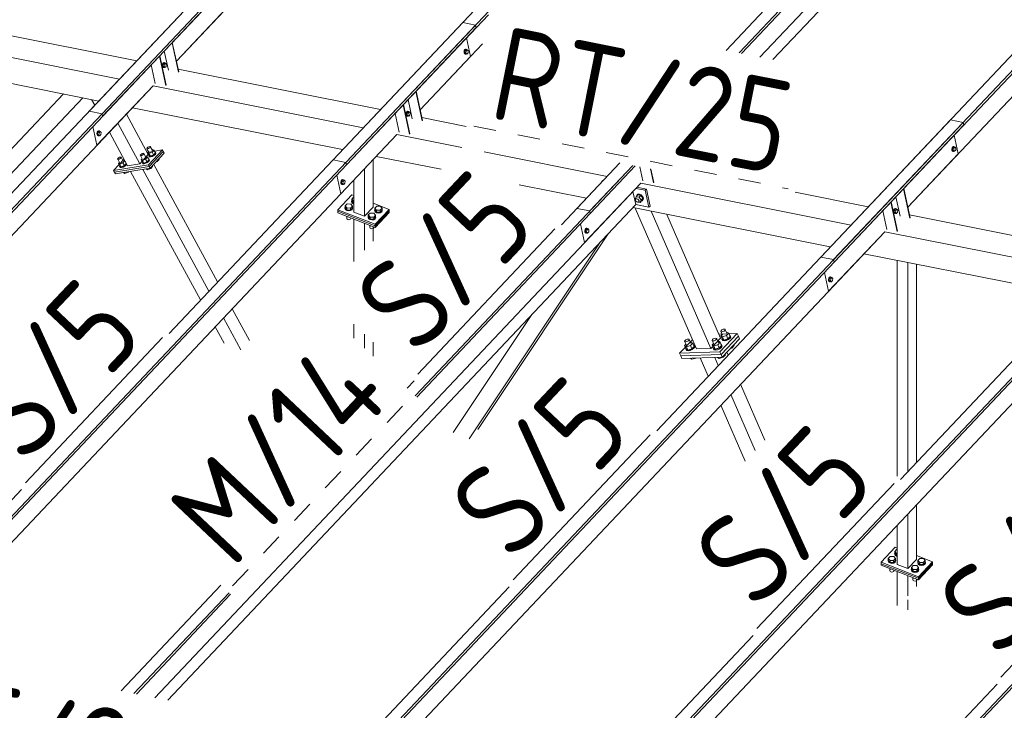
# Model space of a CAD drawing. Header units: millimetres. Extents: x -681 to 506, y -45 to 794.
# Tile 107 of 256: x -415 to -362, y 485 to 522. Entities that reach past the tile are written whole.
import ezdxf

# ---------------------------------------------------------------- set-up
doc = ezdxf.new("R2010")
doc.units = ezdxf.units.MM
doc.header["$LTSCALE"] = 0.6
doc.linetypes.add('XKITLINE00', pattern=[0])
doc.linetypes.add('XKITLINE02', pattern=[4, 2, -2])
for name, color, linetype, lineweight in [('Bolt', 7, 'Continuous', 0), ('Part', 2, 'Continuous', 0), ('PartMark', 3, 'Continuous', 0)]:
    doc.layers.add(name, color=color, linetype=linetype, lineweight=lineweight)
doc.styles.add('ISOCPEUR', font='ISOCPEUR.TTF')

msp = doc.modelspace()

# ---------------------------------------------------------------- linework, layer by layer
at = {"layer": 'Bolt', "color": 3, "linetype": 'XKITLINE00', "lineweight": 0}
for p, q in [((-390.875, 520.554), (-390.892, 520.487)), ((-390.844, 520.605), (-390.875, 520.554)), ((-390.868, 520.482), (-390.852, 520.549)), ((-390.844, 520.541), (-390.857, 520.428)), ((-390.852, 520.549), (-390.82, 520.6)), ((-390.806, 520.627), (-390.844, 520.605)), ((-390.785, 520.605), (-390.844, 520.541)), ((-390.844, 520.541), (-390.775, 520.527)), ((-390.82, 520.6), (-390.783, 520.622)), ((-390.806, 520.627), (-390.783, 520.622)), ((-390.787, 520.414), (-390.775, 520.527)), ((-390.785, 520.605), (-390.715, 520.591)), ((-390.783, 520.622), (-390.749, 520.609)), ((-390.775, 520.527), (-390.715, 520.591)), ((-390.749, 520.609), (-390.743, 520.596)), ((-390.715, 520.591), (-390.667, 520.541)), ((-390.667, 520.541), (-390.679, 520.427)), ((-390.892, 520.487), (-390.889, 520.422)), ((-390.889, 520.422), (-390.868, 520.378)), ((-390.866, 520.418), (-390.868, 520.482)), ((-390.868, 520.378), (-390.834, 520.364)), ((-390.845, 520.373), (-390.866, 520.418)), ((-390.857, 520.428), (-390.809, 520.377)), ((-390.857, 520.428), (-390.787, 520.414)), ((-390.811, 520.36), (-390.845, 520.373)), ((-390.834, 520.364), (-390.811, 520.36)), ((-390.788, 520.373), (-390.811, 520.36)), ((-390.809, 520.377), (-390.739, 520.364)), ((-390.739, 520.364), (-390.787, 520.414)), ((-390.679, 520.427), (-390.739, 520.364)), ((-406.982, 519.832), (-406.999, 519.765)), ((-406.999, 519.765), (-406.996, 519.701)), ((-406.996, 519.701), (-406.975, 519.656)), ((-406.951, 519.883), (-406.982, 519.832)), ((-406.976, 519.76), (-406.959, 519.827)), ((-406.973, 519.696), (-406.976, 519.76)), ((-406.975, 519.656), (-406.941, 519.643)), ((-406.952, 519.651), (-406.973, 519.696)), ((-406.952, 519.82), (-406.964, 519.706)), ((-406.964, 519.706), (-406.916, 519.656)), ((-406.964, 519.706), (-406.894, 519.692)), ((-406.959, 519.827), (-406.928, 519.879)), ((-406.892, 519.883), (-406.952, 519.82)), ((-406.952, 519.82), (-406.882, 519.806)), ((-406.918, 519.638), (-406.952, 519.651)), ((-406.913, 519.905), (-406.951, 519.883)), ((-406.941, 519.643), (-406.918, 519.638)), ((-406.928, 519.879), (-406.89, 519.901)), ((-406.895, 519.652), (-406.918, 519.638)), ((-406.916, 519.656), (-406.846, 519.642)), ((-406.913, 519.905), (-406.89, 519.901)), ((-406.894, 519.692), (-406.882, 519.806)), ((-406.846, 519.642), (-406.894, 519.692)), ((-406.892, 519.883), (-406.822, 519.869)), ((-406.89, 519.901), (-406.856, 519.887)), ((-406.882, 519.806), (-406.822, 519.869)), ((-406.856, 519.887), (-406.85, 519.875)), ((-406.787, 519.705), (-406.846, 519.642)), ((-406.822, 519.869), (-406.774, 519.819)), ((-406.774, 519.819), (-406.787, 519.705)), ((-393.974, 517.236), (-393.991, 517.169)), ((-393.991, 517.169), (-393.988, 517.104)), ((-393.988, 517.104), (-393.967, 517.06)), ((-393.943, 517.287), (-393.974, 517.236)), ((-393.968, 517.164), (-393.951, 517.231)), ((-393.965, 517.1), (-393.968, 517.164)), ((-393.967, 517.06), (-393.933, 517.046)), ((-393.944, 517.055), (-393.965, 517.1)), ((-393.944, 517.223), (-393.956, 517.11)), ((-393.956, 517.11), (-393.908, 517.059)), ((-393.956, 517.11), (-393.886, 517.096)), ((-393.951, 517.231), (-393.92, 517.282)), ((-393.884, 517.287), (-393.944, 517.223)), ((-393.944, 517.223), (-393.874, 517.209)), ((-393.91, 517.042), (-393.944, 517.055)), ((-393.905, 517.309), (-393.943, 517.287)), ((-393.933, 517.046), (-393.91, 517.042)), ((-393.92, 517.282), (-393.882, 517.304)), ((-393.887, 517.055), (-393.91, 517.042)), ((-393.908, 517.059), (-393.838, 517.046)), ((-393.905, 517.309), (-393.882, 517.304)), ((-393.886, 517.096), (-393.874, 517.209)), ((-393.838, 517.046), (-393.886, 517.096)), ((-393.884, 517.287), (-393.814, 517.273)), ((-393.882, 517.304), (-393.848, 517.291)), ((-393.874, 517.209), (-393.814, 517.273)), ((-393.848, 517.291), (-393.842, 517.278)), ((-393.779, 517.109), (-393.838, 517.046)), ((-393.814, 517.273), (-393.766, 517.223)), ((-393.766, 517.223), (-393.779, 517.109)), ((-410.454, 516.189), (-410.471, 516.122)), ((-410.471, 516.122), (-410.468, 516.058)), ((-410.468, 516.058), (-410.447, 516.013)), ((-410.423, 516.24), (-410.454, 516.189)), ((-410.448, 516.118), (-410.431, 516.185)), ((-410.445, 516.053), (-410.448, 516.118)), ((-410.447, 516.013), (-410.413, 516)), ((-410.424, 516.009), (-410.445, 516.053)), ((-410.424, 516.177), (-410.436, 516.063)), ((-410.436, 516.063), (-410.388, 516.013)), ((-410.436, 516.063), (-410.366, 516.049)), ((-410.431, 516.185), (-410.4, 516.236)), ((-410.364, 516.24), (-410.424, 516.177)), ((-410.424, 516.177), (-410.354, 516.163)), ((-410.39, 515.996), (-410.424, 516.009)), ((-410.385, 516.262), (-410.423, 516.24)), ((-410.413, 516), (-410.39, 515.996)), ((-410.4, 516.236), (-410.362, 516.258)), ((-410.367, 516.009), (-410.39, 515.996)), ((-410.388, 516.013), (-410.318, 515.999)), ((-410.385, 516.262), (-410.362, 516.258)), ((-410.366, 516.049), (-410.354, 516.163)), ((-410.318, 515.999), (-410.366, 516.049)), ((-410.364, 516.24), (-410.294, 516.226)), ((-410.362, 516.258), (-410.328, 516.245)), ((-410.354, 516.163), (-410.294, 516.226)), ((-410.328, 516.245), (-410.322, 516.232)), ((-410.259, 516.063), (-410.318, 515.999)), ((-410.294, 516.226), (-410.246, 516.176)), ((-410.246, 516.176), (-410.259, 516.063)), ((-407.815, 515.328), (-407.797, 515.357)), ((-407.807, 515.311), (-407.815, 515.328)), ((-407.774, 515.309), (-407.807, 515.311)), ((-407.692, 515.099), (-407.807, 515.311)), ((-407.797, 515.357), (-407.758, 515.389)), ((-407.726, 515.324), (-407.774, 515.309)), ((-407.758, 515.389), (-407.707, 515.416)), ((-407.675, 515.351), (-407.726, 515.324)), ((-407.707, 515.416), (-407.659, 515.431)), ((-407.636, 515.383), (-407.675, 515.351)), ((-407.659, 515.431), (-407.626, 515.43)), ((-407.618, 515.412), (-407.636, 515.383)), ((-407.626, 515.43), (-407.618, 515.412)), ((-407.511, 515.218), (-407.626, 515.43)), ((-407.53, 515.253), (-407.502, 515.265)), ((-407.502, 515.265), (-407.431, 515.232)), ((-364.859, 515.361), (-364.876, 515.294)), ((-364.876, 515.294), (-364.873, 515.23)), ((-364.828, 515.412), (-364.859, 515.361)), ((-364.852, 515.289), (-364.836, 515.356)), ((-364.85, 515.225), (-364.852, 515.289)), ((-364.828, 515.348), (-364.841, 515.235)), ((-364.836, 515.356), (-364.804, 515.407)), ((-364.79, 515.434), (-364.828, 515.412)), ((-364.768, 515.412), (-364.828, 515.348)), ((-364.828, 515.348), (-364.759, 515.335)), ((-364.804, 515.407), (-364.767, 515.429)), ((-364.79, 515.434), (-364.767, 515.429)), ((-364.771, 515.221), (-364.759, 515.335)), ((-364.768, 515.412), (-364.699, 515.398)), ((-364.767, 515.429), (-364.733, 515.416)), ((-364.759, 515.335), (-364.699, 515.398)), ((-364.733, 515.416), (-364.727, 515.404)), ((-364.699, 515.398), (-364.651, 515.348)), ((-364.651, 515.348), (-364.663, 515.234)), ((-409.373, 514.763), (-409.355, 514.792)), ((-409.365, 514.745), (-409.373, 514.763)), ((-409.332, 514.744), (-409.365, 514.745)), ((-409.25, 514.534), (-409.365, 514.745)), ((-409.355, 514.792), (-409.315, 514.824)), ((-409.284, 514.759), (-409.332, 514.744)), ((-409.315, 514.824), (-409.265, 514.851)), ((-409.233, 514.786), (-409.284, 514.759)), ((-409.265, 514.851), (-409.217, 514.866)), ((-409.193, 514.818), (-409.233, 514.786)), ((-409.217, 514.866), (-409.184, 514.864)), ((-409.175, 514.847), (-409.193, 514.818)), ((-409.184, 514.864), (-409.175, 514.847)), ((-409.069, 514.653), (-409.184, 514.864)), ((-408.161, 514.962), (-408.143, 514.99)), ((-408.153, 514.944), (-408.161, 514.962)), ((-408.12, 514.943), (-408.153, 514.944)), ((-408.038, 514.733), (-408.153, 514.944)), ((-408.143, 514.99), (-408.104, 515.023)), ((-408.072, 514.957), (-408.12, 514.943)), ((-408.063, 514.779), (-408.119, 514.72)), ((-408.104, 515.023), (-408.053, 515.05)), ((-408.021, 514.985), (-408.072, 514.957)), ((-408.053, 515.05), (-408.005, 515.065)), ((-407.876, 514.759), (-408.047, 514.687)), ((-407.982, 515.017), (-408.021, 514.985)), ((-408.005, 515.065), (-407.972, 515.063)), ((-407.964, 515.046), (-407.982, 515.017)), ((-407.972, 515.063), (-407.964, 515.046)), ((-407.857, 514.852), (-407.972, 515.063)), ((-407.876, 514.886), (-407.848, 514.898)), ((-407.776, 514.865), (-407.876, 514.759)), ((-407.876, 514.759), (-407.796, 514.612)), ((-407.848, 514.898), (-407.776, 514.865)), ((-407.776, 514.865), (-407.696, 514.718)), ((-407.717, 515.145), (-407.773, 515.086)), ((-407.773, 515.086), (-407.701, 515.053)), ((-407.693, 514.939), (-407.773, 515.086)), ((-407.717, 514.756), (-407.7, 514.755)), ((-407.704, 514.934), (-407.697, 514.946)), ((-407.689, 514.902), (-407.704, 514.934)), ((-407.53, 515.126), (-407.701, 515.053)), ((-407.701, 515.053), (-407.622, 514.906)), ((-407.7, 514.755), (-407.685, 514.723)), ((-407.685, 514.728), (-407.7, 514.755)), ((-407.693, 514.939), (-407.622, 514.906)), ((-407.628, 514.899), (-407.689, 514.902)), ((-407.674, 514.874), (-407.689, 514.902)), ((-407.674, 514.874), (-407.613, 514.871)), ((-407.539, 514.926), (-407.628, 514.899)), ((-407.622, 514.906), (-407.45, 514.979)), ((-407.613, 514.871), (-407.524, 514.899)), ((-407.446, 514.977), (-407.539, 514.926)), ((-407.431, 515.232), (-407.53, 515.126)), ((-407.53, 515.126), (-407.45, 514.979)), ((-407.524, 514.899), (-407.431, 514.949)), ((-407.45, 514.979), (-407.351, 515.085)), ((-407.372, 515.036), (-407.446, 514.977)), ((-407.431, 515.232), (-407.351, 515.085)), ((-407.431, 514.949), (-407.357, 515.009)), ((-407.339, 515.089), (-407.372, 515.036)), ((-407.371, 515.123), (-407.355, 515.122)), ((-407.357, 515.009), (-407.324, 515.062)), ((-407.355, 515.122), (-407.339, 515.089)), ((-407.34, 515.094), (-407.355, 515.122)), ((-407.324, 515.062), (-407.34, 515.094)), ((-407.258, 514.625), (-407.158, 514.731)), ((-407.158, 514.731), (-407.173, 514.758)), ((-364.873, 515.23), (-364.852, 515.185)), ((-364.852, 515.185), (-364.818, 515.172)), ((-364.829, 515.18), (-364.85, 515.225)), ((-364.841, 515.235), (-364.793, 515.185)), ((-364.841, 515.235), (-364.771, 515.221)), ((-364.795, 515.167), (-364.829, 515.18)), ((-364.818, 515.172), (-364.795, 515.167)), ((-364.772, 515.18), (-364.795, 515.167)), ((-364.793, 515.185), (-364.723, 515.171)), ((-364.723, 515.171), (-364.771, 515.221)), ((-364.663, 515.234), (-364.723, 515.171)), ((-409.275, 514.58), (-409.33, 514.521)), ((-409.33, 514.521), (-409.259, 514.488)), ((-409.25, 514.374), (-409.33, 514.521)), ((-409.262, 514.369), (-409.254, 514.381)), ((-409.246, 514.336), (-409.262, 514.369)), ((-409.088, 514.561), (-409.259, 514.488)), ((-409.259, 514.488), (-409.179, 514.341)), ((-409.25, 514.374), (-409.179, 514.341)), ((-409.186, 514.334), (-409.246, 514.336)), ((-409.231, 514.309), (-409.246, 514.336)), ((-409.231, 514.309), (-409.171, 514.306)), ((-409.097, 514.361), (-409.186, 514.334)), ((-409.179, 514.341), (-409.008, 514.414)), ((-409.171, 514.306), (-409.082, 514.333)), ((-409.003, 514.411), (-409.097, 514.361)), ((-409.088, 514.687), (-409.059, 514.699)), ((-408.988, 514.666), (-409.088, 514.561)), ((-409.088, 514.561), (-409.008, 514.414)), ((-409.082, 514.333), (-408.988, 514.384)), ((-409.059, 514.699), (-408.988, 514.666)), ((-409.008, 514.414), (-408.908, 514.519)), ((-408.93, 514.471), (-409.003, 514.411)), ((-408.988, 514.666), (-408.908, 514.519)), ((-408.988, 514.384), (-408.915, 514.444)), ((-408.901, 514.518), (-408.93, 514.471)), ((-408.929, 514.557), (-408.922, 514.557)), ((-408.915, 514.444), (-408.886, 514.49)), ((-408.119, 514.72), (-408.047, 514.687)), ((-408.039, 514.573), (-408.119, 514.72)), ((-408.05, 514.568), (-408.043, 514.58)), ((-408.035, 514.535), (-408.05, 514.568)), ((-408.047, 514.687), (-407.967, 514.54)), ((-408.039, 514.573), (-407.967, 514.54)), ((-407.974, 514.532), (-408.035, 514.535)), ((-408.02, 514.508), (-408.035, 514.535)), ((-408.02, 514.508), (-407.959, 514.505)), ((-407.885, 514.56), (-407.974, 514.532)), ((-407.967, 514.54), (-407.796, 514.612)), ((-407.959, 514.505), (-407.87, 514.532)), ((-407.791, 514.61), (-407.885, 514.56)), ((-407.87, 514.532), (-407.776, 514.583)), ((-407.846, 514.219), (-407.856, 514.237)), ((-407.846, 514.219), (-407.775, 514.186)), ((-407.775, 514.186), (-407.807, 514.245)), ((-407.796, 514.612), (-407.696, 514.718)), ((-407.718, 514.67), (-407.791, 514.61)), ((-407.776, 514.583), (-407.703, 514.642)), ((-407.775, 514.186), (-407.604, 514.259)), ((-407.685, 514.723), (-407.718, 514.67)), ((-407.703, 514.642), (-407.67, 514.696)), ((-407.67, 514.696), (-407.685, 514.728)), ((-407.604, 514.259), (-407.619, 514.286)), ((-407.604, 514.259), (-407.504, 514.364)), ((-407.504, 514.364), (-407.519, 514.392)), ((-407.327, 514.596), (-407.258, 514.625)), ((-407.258, 514.625), (-407.273, 514.653)), ((-409.058, 514.02), (-409.068, 514.038)), ((-409.058, 514.02), (-408.987, 513.987)), ((-408.987, 513.987), (-409.019, 514.046)), ((-408.987, 513.987), (-408.816, 514.06)), ((-408.816, 514.06), (-408.825, 514.077)), ((-408.816, 514.06), (-408.794, 514.083)), ((-397.446, 513.593), (-397.463, 513.526)), ((-397.463, 513.526), (-397.46, 513.462)), ((-397.46, 513.462), (-397.439, 513.417)), ((-397.415, 513.644), (-397.446, 513.593)), ((-397.44, 513.521), (-397.423, 513.588)), ((-397.437, 513.457), (-397.44, 513.521)), ((-397.439, 513.417), (-397.405, 513.404)), ((-397.416, 513.412), (-397.437, 513.457)), ((-397.416, 513.58), (-397.428, 513.467)), ((-397.428, 513.467), (-397.38, 513.417)), ((-397.428, 513.467), (-397.358, 513.453)), ((-397.423, 513.588), (-397.392, 513.639)), ((-397.356, 513.644), (-397.416, 513.58)), ((-397.416, 513.58), (-397.346, 513.567)), ((-397.382, 513.399), (-397.416, 513.412)), ((-397.377, 513.666), (-397.415, 513.644)), ((-397.405, 513.404), (-397.382, 513.399)), ((-397.392, 513.639), (-397.354, 513.661)), ((-397.359, 513.413), (-397.382, 513.399)), ((-397.38, 513.417), (-397.31, 513.403)), ((-397.377, 513.666), (-397.354, 513.661)), ((-397.358, 513.453), (-397.346, 513.567)), ((-397.31, 513.403), (-397.358, 513.453)), ((-397.356, 513.644), (-397.286, 513.63)), ((-397.354, 513.661), (-397.32, 513.648)), ((-397.346, 513.567), (-397.286, 513.63)), ((-397.32, 513.648), (-397.314, 513.636)), ((-397.25, 513.466), (-397.31, 513.403)), ((-397.286, 513.63), (-397.238, 513.58)), ((-397.238, 513.58), (-397.25, 513.466)), ((-396.885, 512.622), (-396.785, 512.727)), ((-396.785, 512.727), (-396.763, 512.727)), ((-381.766, 512.63), (-381.715, 512.75)), ((-381.742, 512.597), (-381.766, 512.63)), ((-381.742, 512.61), (-381.696, 512.659)), ((-381.742, 512.61), (-381.715, 512.637)), ((-381.715, 512.75), (-381.623, 512.848)), ((-381.715, 512.75), (-381.554, 512.718)), ((-381.715, 512.637), (-381.671, 512.64)), ((-381.681, 512.786), (-381.68, 512.809)), ((-381.68, 512.809), (-381.631, 512.858)), ((-381.68, 512.809), (-381.663, 512.828)), ((-381.671, 512.64), (-381.622, 512.618)), ((-381.613, 512.877), (-381.663, 512.828)), ((-381.631, 512.858), (-381.549, 512.864)), ((-381.462, 512.816), (-381.623, 512.848)), ((-381.532, 512.882), (-381.613, 512.877)), ((-381.554, 512.718), (-381.462, 512.816)), ((-381.554, 512.718), (-381.444, 512.566)), ((-381.549, 512.864), (-381.459, 512.824)), ((-381.441, 512.842), (-381.532, 512.882)), ((-381.352, 512.663), (-381.462, 512.816)), ((-381.459, 512.824), (-381.382, 512.75)), ((-381.444, 512.566), (-381.352, 512.663)), ((-381.365, 512.768), (-381.441, 512.842)), ((-381.403, 512.543), (-381.352, 512.663)), ((-381.382, 512.75), (-381.341, 512.661)), ((-381.324, 512.679), (-381.365, 512.768)), ((-381.341, 512.661), (-381.346, 512.582)), ((-381.329, 512.6), (-381.324, 512.679)), ((-397.244, 512.149), (-397.23, 512.178)), ((-397.218, 512.083), (-397.244, 512.149)), ((-397.244, 512.124), (-397.244, 512.149)), ((-397.218, 512.057), (-397.244, 512.124)), ((-397.23, 512.255), (-397.131, 512.361)), ((-397.23, 512.149), (-397.23, 512.255)), ((-397.138, 512.147), (-397.23, 512.255)), ((-397.138, 512.04), (-397.23, 512.149)), ((-397.138, 512.04), (-397.138, 512.147)), ((-396.945, 512.144), (-397.138, 512.147)), ((-397.131, 512.361), (-396.938, 512.358)), ((-396.846, 512.25), (-396.945, 512.144)), ((-396.945, 512.038), (-396.945, 512.144)), ((-396.945, 512.038), (-396.846, 512.143)), ((-396.938, 512.358), (-396.846, 512.25)), ((-396.898, 512.515), (-396.885, 512.544)), ((-396.872, 512.449), (-396.898, 512.515)), ((-396.898, 512.49), (-396.898, 512.515)), ((-396.872, 512.423), (-396.898, 512.49)), ((-396.885, 512.515), (-396.885, 512.622)), ((-396.792, 512.513), (-396.885, 512.622)), ((-396.792, 512.407), (-396.885, 512.515)), ((-396.799, 512.4), (-396.872, 512.449)), ((-396.872, 512.423), (-396.799, 512.374)), ((-396.833, 512.143), (-396.862, 512.078)), ((-396.862, 512.052), (-396.833, 512.118)), ((-396.846, 512.143), (-396.846, 512.25)), ((-396.846, 512.178), (-396.833, 512.143)), ((-396.833, 512.118), (-396.833, 512.143)), ((-396.799, 512.4), (-396.763, 512.393)), ((-396.799, 512.374), (-396.763, 512.367)), ((-396.792, 512.407), (-396.792, 512.513)), ((-396.792, 512.513), (-396.763, 512.513)), ((-396.763, 512.406), (-396.792, 512.407)), ((-395.65, 512.14), (-395.55, 512.246)), ((-395.65, 512.034), (-395.65, 512.14)), ((-395.557, 512.031), (-395.65, 512.14)), ((-395.55, 512.246), (-395.357, 512.243)), ((-395.265, 512.135), (-395.365, 512.029)), ((-395.357, 512.243), (-395.265, 512.135)), ((-395.265, 512.028), (-395.265, 512.135)), ((-381.744, 512.567), (-381.742, 512.61)), ((-381.722, 512.519), (-381.744, 512.567)), ((-381.681, 512.479), (-381.722, 512.519)), ((-381.632, 512.458), (-381.681, 512.479)), ((-381.588, 512.461), (-381.632, 512.458)), ((-381.622, 512.618), (-381.581, 512.578)), ((-381.561, 512.487), (-381.588, 512.461)), ((-381.585, 512.463), (-381.495, 512.445)), ((-381.581, 512.578), (-381.558, 512.53)), ((-381.561, 512.487), (-381.515, 512.536)), ((-381.558, 512.53), (-381.561, 512.487)), ((-381.495, 512.445), (-381.444, 512.566)), ((-381.495, 512.445), (-381.403, 512.543)), ((-381.395, 512.533), (-381.414, 512.531)), ((-381.346, 512.582), (-381.395, 512.533)), ((-381.346, 512.582), (-381.329, 512.6)), ((-367.889, 512.116), (-367.927, 512.094)), ((-367.904, 512.089), (-367.866, 512.111)), ((-367.889, 512.116), (-367.866, 512.111)), ((-367.866, 512.111), (-367.832, 512.098)), ((-397.145, 512.033), (-397.218, 512.083)), ((-397.218, 512.057), (-397.145, 512.008)), ((-397.156, 511.704), (-397.138, 511.683)), ((-397.149, 511.594), (-397.149, 511.696)), ((-397.135, 511.559), (-397.149, 511.594)), ((-397.043, 512.014), (-397.145, 512.033)), ((-397.145, 512.008), (-397.043, 511.989)), ((-397.138, 512.04), (-396.945, 512.038)), ((-397.138, 511.683), (-397.138, 511.697)), ((-397.138, 511.683), (-397.101, 511.682)), ((-396.939, 512.03), (-397.043, 512.014)), ((-397.043, 511.989), (-396.939, 512.005)), ((-396.943, 511.556), (-396.927, 511.591)), ((-396.862, 512.078), (-396.939, 512.03)), ((-396.939, 512.005), (-396.862, 512.052)), ((-396.927, 511.591), (-396.927, 511.615)), ((-396.009, 511.667), (-395.996, 511.696)), ((-395.983, 511.601), (-396.009, 511.667)), ((-396.009, 511.642), (-396.009, 511.667)), ((-395.983, 511.575), (-396.009, 511.642)), ((-395.996, 511.774), (-395.896, 511.879)), ((-395.996, 511.667), (-395.996, 511.774)), ((-395.903, 511.665), (-395.996, 511.774)), ((-395.903, 511.559), (-395.996, 511.667)), ((-395.91, 511.552), (-395.983, 511.601)), ((-395.903, 511.559), (-395.903, 511.665)), ((-395.711, 511.662), (-395.903, 511.665)), ((-395.896, 511.879), (-395.703, 511.877)), ((-395.611, 511.768), (-395.711, 511.662)), ((-395.711, 511.556), (-395.611, 511.662)), ((-395.711, 511.556), (-395.711, 511.662)), ((-395.627, 511.596), (-395.704, 511.549)), ((-395.703, 511.877), (-395.611, 511.768)), ((-395.663, 512.034), (-395.65, 512.063)), ((-395.638, 511.967), (-395.663, 512.034)), ((-395.663, 512.008), (-395.663, 512.034)), ((-395.638, 511.942), (-395.663, 512.008)), ((-395.557, 511.925), (-395.65, 512.034)), ((-395.564, 511.918), (-395.638, 511.967)), ((-395.638, 511.942), (-395.564, 511.892)), ((-395.598, 511.662), (-395.627, 511.596)), ((-395.627, 511.57), (-395.598, 511.636)), ((-395.611, 511.662), (-395.611, 511.768)), ((-395.611, 511.696), (-395.598, 511.662)), ((-395.598, 511.636), (-395.598, 511.662)), ((-395.462, 511.899), (-395.564, 511.918)), ((-395.564, 511.892), (-395.462, 511.873)), ((-395.557, 511.925), (-395.557, 512.031)), ((-395.365, 512.029), (-395.557, 512.031)), ((-395.557, 511.925), (-395.365, 511.922)), ((-395.358, 511.915), (-395.462, 511.899)), ((-395.462, 511.873), (-395.358, 511.889)), ((-395.365, 511.922), (-395.365, 512.029)), ((-395.365, 511.922), (-395.265, 512.028)), ((-395.282, 511.962), (-395.358, 511.915)), ((-395.358, 511.889), (-395.282, 511.937)), ((-395.252, 512.028), (-395.282, 511.962)), ((-395.282, 511.937), (-395.252, 512.002)), ((-395.265, 512.062), (-395.252, 512.028)), ((-395.252, 512.002), (-395.252, 512.028)), ((-367.958, 512.043), (-367.975, 511.976)), ((-367.975, 511.976), (-367.972, 511.912)), ((-367.972, 511.912), (-367.951, 511.867)), ((-367.927, 512.094), (-367.958, 512.043)), ((-367.952, 511.971), (-367.935, 512.038)), ((-367.949, 511.907), (-367.952, 511.971)), ((-367.951, 511.867), (-367.917, 511.854)), ((-367.928, 511.862), (-367.949, 511.907)), ((-367.928, 512.03), (-367.94, 511.917)), ((-367.94, 511.917), (-367.892, 511.867)), ((-367.94, 511.917), (-367.87, 511.903)), ((-367.935, 512.038), (-367.904, 512.089)), ((-367.868, 512.094), (-367.928, 512.03)), ((-367.928, 512.03), (-367.858, 512.017)), ((-367.894, 511.849), (-367.928, 511.862)), ((-367.917, 511.854), (-367.894, 511.849)), ((-367.871, 511.863), (-367.894, 511.849)), ((-367.892, 511.867), (-367.822, 511.853)), ((-367.87, 511.903), (-367.858, 512.017)), ((-367.822, 511.853), (-367.87, 511.903)), ((-367.868, 512.094), (-367.798, 512.08)), ((-367.858, 512.017), (-367.798, 512.08)), ((-367.832, 512.098), (-367.826, 512.086)), ((-367.762, 511.916), (-367.822, 511.853)), ((-367.798, 512.08), (-367.75, 512.03)), ((-367.75, 512.03), (-367.762, 511.916)), ((-397.135, 511.559), (-397.096, 511.532)), ((-397.096, 511.532), (-397.04, 511.522)), ((-397.04, 511.522), (-396.985, 511.53)), ((-396.985, 511.53), (-396.943, 511.556)), ((-395.983, 511.575), (-395.91, 511.526)), ((-395.921, 511.222), (-395.903, 511.201)), ((-395.914, 511.113), (-395.914, 511.214)), ((-395.901, 511.077), (-395.914, 511.113)), ((-395.808, 511.532), (-395.91, 511.552)), ((-395.91, 511.526), (-395.808, 511.507)), ((-395.903, 511.559), (-395.711, 511.556)), ((-395.903, 511.201), (-395.903, 511.215)), ((-395.903, 511.201), (-395.866, 511.201)), ((-395.901, 511.077), (-395.861, 511.05)), ((-395.704, 511.549), (-395.808, 511.532)), ((-395.808, 511.507), (-395.704, 511.523)), ((-395.75, 511.049), (-395.708, 511.074)), ((-395.708, 511.074), (-395.692, 511.11)), ((-395.704, 511.523), (-395.627, 511.57)), ((-395.692, 511.11), (-395.692, 511.133)), ((-384.369, 511.07), (-384.407, 511.048)), ((-384.384, 511.043), (-384.346, 511.065)), ((-384.369, 511.07), (-384.346, 511.065)), ((-384.346, 511.065), (-384.312, 511.052)), ((-395.861, 511.05), (-395.806, 511.04)), ((-395.806, 511.04), (-395.75, 511.049)), ((-384.438, 510.997), (-384.455, 510.93)), ((-384.455, 510.93), (-384.452, 510.865)), ((-384.452, 510.865), (-384.431, 510.821)), ((-384.407, 511.048), (-384.438, 510.997)), ((-384.432, 510.925), (-384.415, 510.992)), ((-384.429, 510.861), (-384.432, 510.925)), ((-384.431, 510.821), (-384.397, 510.807)), ((-384.408, 510.816), (-384.429, 510.861)), ((-384.408, 510.984), (-384.42, 510.871)), ((-384.42, 510.871), (-384.372, 510.82)), ((-384.42, 510.871), (-384.35, 510.857)), ((-384.415, 510.992), (-384.384, 511.043)), ((-384.348, 511.048), (-384.408, 510.984)), ((-384.408, 510.984), (-384.338, 510.97)), ((-384.374, 510.803), (-384.408, 510.816)), ((-384.397, 510.807), (-384.374, 510.803)), ((-384.351, 510.816), (-384.374, 510.803)), ((-384.372, 510.82), (-384.302, 510.806)), ((-384.35, 510.857), (-384.338, 510.97)), ((-384.302, 510.806), (-384.35, 510.857)), ((-384.348, 511.048), (-384.278, 511.034)), ((-384.338, 510.97), (-384.278, 511.034)), ((-384.312, 511.052), (-384.306, 511.039)), ((-384.242, 510.87), (-384.302, 510.806)), ((-384.278, 511.034), (-384.23, 510.984)), ((-384.23, 510.984), (-384.242, 510.87)), ((-371.399, 508.451), (-371.43, 508.4)), ((-371.407, 508.396), (-371.375, 508.447)), ((-371.361, 508.473), (-371.399, 508.451)), ((-371.34, 508.451), (-371.399, 508.388)), ((-371.375, 508.447), (-371.338, 508.469)), ((-371.361, 508.473), (-371.338, 508.469)), ((-371.34, 508.451), (-371.27, 508.437)), ((-371.338, 508.469), (-371.304, 508.456)), ((-371.33, 508.374), (-371.27, 508.437)), ((-371.304, 508.456), (-371.298, 508.443)), ((-371.27, 508.437), (-371.222, 508.387)), ((-371.43, 508.4), (-371.447, 508.333)), ((-371.447, 508.333), (-371.444, 508.269)), ((-371.444, 508.269), (-371.423, 508.224)), ((-371.424, 508.329), (-371.407, 508.396)), ((-371.421, 508.264), (-371.424, 508.329)), ((-371.423, 508.224), (-371.389, 508.211)), ((-371.4, 508.22), (-371.421, 508.264)), ((-371.399, 508.388), (-371.412, 508.274)), ((-371.412, 508.274), (-371.364, 508.224)), ((-371.412, 508.274), (-371.342, 508.26)), ((-371.366, 508.206), (-371.4, 508.22)), ((-371.399, 508.388), (-371.33, 508.374)), ((-371.389, 508.211), (-371.366, 508.206)), ((-371.343, 508.22), (-371.366, 508.206)), ((-371.364, 508.224), (-371.294, 508.21)), ((-371.342, 508.26), (-371.33, 508.374)), ((-371.294, 508.21), (-371.342, 508.26)), ((-371.234, 508.274), (-371.294, 508.21)), ((-371.222, 508.387), (-371.234, 508.274)), ((-377.201, 505.572), (-377.18, 505.609)), ((-377.188, 505.547), (-377.201, 505.572)), ((-377.108, 505.359), (-377.201, 505.572)), ((-377.128, 505.405), (-377.199, 505.33)), ((-377.199, 505.33), (-377.104, 505.271)), ((-377.122, 505.154), (-377.199, 505.33)), ((-377.146, 505.538), (-377.188, 505.547)), ((-377.18, 505.609), (-377.132, 505.646)), ((-377.085, 505.55), (-377.146, 505.538)), ((-377.132, 505.646), (-377.069, 505.674)), ((-376.889, 505.34), (-377.104, 505.271)), ((-377.022, 505.578), (-377.085, 505.55)), ((-377.069, 505.674), (-377.008, 505.685)), ((-376.974, 505.615), (-377.022, 505.578)), ((-377.008, 505.685), (-376.965, 505.677)), ((-376.953, 505.651), (-376.974, 505.615)), ((-376.965, 505.677), (-376.953, 505.651)), ((-376.86, 505.438), (-376.953, 505.651)), ((-376.894, 505.516), (-376.864, 505.525)), ((-376.769, 505.466), (-376.889, 505.34)), ((-376.889, 505.34), (-376.813, 505.163)), ((-376.864, 505.525), (-376.769, 505.466)), ((-376.813, 505.163), (-376.693, 505.29)), ((-376.769, 505.466), (-376.693, 505.29)), ((-376.68, 505.294), (-376.718, 505.228)), ((-376.716, 505.344), (-376.703, 505.341)), ((-376.703, 505.341), (-376.68, 505.294)), ((-376.664, 505.257), (-376.68, 505.294)), ((-379.124, 505.04), (-379.103, 505.076)), ((-379.111, 505.014), (-379.124, 505.04)), ((-379.031, 504.826), (-379.124, 505.04)), ((-379.051, 504.872), (-379.122, 504.797)), ((-379.122, 504.797), (-379.027, 504.739)), ((-379.045, 504.621), (-379.122, 504.797)), ((-379.069, 505.006), (-379.111, 505.014)), ((-379.103, 505.076), (-379.055, 505.113)), ((-379.008, 505.017), (-379.069, 505.006)), ((-379.055, 505.113), (-378.992, 505.141)), ((-378.812, 504.807), (-379.027, 504.739)), ((-378.945, 505.045), (-379.008, 505.017)), ((-378.992, 505.141), (-378.931, 505.152)), ((-378.897, 505.082), (-378.945, 505.045)), ((-378.931, 505.152), (-378.888, 505.144)), ((-378.876, 505.118), (-378.897, 505.082)), ((-378.888, 505.144), (-378.876, 505.118)), ((-378.783, 504.905), (-378.876, 505.118)), ((-378.817, 504.983), (-378.787, 504.992)), ((-378.692, 504.934), (-378.812, 504.807)), ((-378.812, 504.807), (-378.736, 504.63)), ((-378.787, 504.992), (-378.692, 504.934)), ((-378.736, 504.63), (-378.616, 504.757)), ((-378.692, 504.934), (-378.616, 504.757)), ((-378.603, 504.761), (-378.641, 504.695)), ((-378.639, 504.811), (-378.626, 504.808)), ((-378.626, 504.808), (-378.603, 504.761)), ((-378.587, 504.724), (-378.603, 504.761)), ((-377.662, 505.084), (-377.641, 505.12)), ((-377.65, 505.058), (-377.662, 505.084)), ((-377.569, 504.87), (-377.662, 505.084)), ((-377.589, 504.917), (-377.66, 504.842)), ((-377.66, 504.842), (-377.565, 504.783)), ((-377.583, 504.665), (-377.66, 504.842)), ((-377.607, 505.05), (-377.65, 505.058)), ((-377.641, 505.12), (-377.593, 505.157)), ((-377.546, 505.061), (-377.607, 505.05)), ((-377.593, 505.157), (-377.53, 505.185)), ((-377.35, 504.851), (-377.565, 504.783)), ((-377.565, 504.783), (-377.488, 504.607)), ((-377.483, 505.089), (-377.546, 505.061)), ((-377.53, 505.185), (-377.469, 505.197)), ((-377.435, 505.126), (-377.483, 505.089)), ((-377.469, 505.197), (-377.427, 505.188)), ((-377.414, 505.163), (-377.435, 505.126)), ((-377.427, 505.188), (-377.414, 505.163)), ((-377.321, 504.949), (-377.414, 505.163)), ((-377.355, 505.027), (-377.325, 505.037)), ((-377.231, 504.978), (-377.35, 504.851)), ((-377.35, 504.851), (-377.274, 504.675)), ((-377.325, 505.037), (-377.231, 504.978)), ((-377.274, 504.675), (-377.154, 504.802)), ((-377.231, 504.978), (-377.154, 504.802)), ((-377.141, 504.806), (-377.179, 504.739)), ((-377.177, 504.855), (-377.164, 504.853)), ((-377.164, 504.853), (-377.141, 504.806)), ((-377.163, 504.702), (-377.125, 504.769)), ((-377.125, 504.769), (-377.141, 504.806)), ((-377.135, 505.15), (-377.127, 505.164)), ((-377.112, 505.103), (-377.135, 505.15)), ((-377.119, 505.113), (-377.135, 505.15)), ((-377.122, 505.154), (-377.027, 505.095)), ((-377.119, 505.113), (-377.096, 505.066)), ((-377.034, 505.088), (-377.112, 505.103)), ((-377.104, 505.271), (-377.027, 505.095)), ((-377.096, 505.066), (-377.018, 505.051)), ((-376.923, 505.109), (-377.034, 505.088)), ((-377.027, 505.095), (-376.813, 505.163)), ((-377.018, 505.051), (-376.907, 505.071)), ((-376.807, 505.16), (-376.923, 505.109)), ((-376.907, 505.071), (-376.791, 505.123)), ((-376.718, 505.228), (-376.807, 505.16)), ((-376.791, 505.123), (-376.702, 505.191)), ((-376.702, 505.191), (-376.664, 505.257)), ((-376.599, 504.671), (-376.479, 504.798)), ((-376.479, 504.798), (-376.498, 504.841)), ((-379.058, 504.617), (-379.05, 504.631)), ((-379.035, 504.57), (-379.058, 504.617)), ((-379.042, 504.58), (-379.058, 504.617)), ((-379.045, 504.621), (-378.95, 504.562)), ((-379.042, 504.58), (-379.019, 504.533)), ((-378.957, 504.555), (-379.035, 504.57)), ((-379.027, 504.739), (-378.95, 504.562)), ((-379.019, 504.533), (-378.941, 504.518)), ((-378.846, 504.576), (-378.957, 504.555)), ((-378.95, 504.562), (-378.736, 504.63)), ((-378.941, 504.518), (-378.83, 504.539)), ((-378.73, 504.627), (-378.846, 504.576)), ((-378.83, 504.539), (-378.714, 504.59)), ((-378.641, 504.695), (-378.73, 504.627)), ((-378.714, 504.59), (-378.625, 504.658)), ((-378.625, 504.658), (-378.587, 504.724)), ((-377.596, 504.661), (-377.588, 504.676)), ((-377.573, 504.614), (-377.596, 504.661)), ((-377.58, 504.624), (-377.596, 504.661)), ((-377.583, 504.665), (-377.488, 504.607)), ((-377.58, 504.624), (-377.557, 504.577)), ((-377.495, 504.599), (-377.573, 504.614)), ((-377.557, 504.577), (-377.479, 504.562)), ((-377.384, 504.62), (-377.495, 504.599)), ((-377.488, 504.607), (-377.274, 504.675)), ((-377.479, 504.562), (-377.368, 504.583)), ((-377.268, 504.671), (-377.384, 504.62)), ((-377.368, 504.583), (-377.252, 504.634)), ((-377.179, 504.739), (-377.268, 504.671)), ((-377.252, 504.634), (-377.163, 504.702)), ((-377.06, 504.183), (-377.079, 504.226)), ((-377.06, 504.183), (-376.94, 504.31)), ((-376.94, 504.31), (-376.959, 504.353)), ((-376.683, 504.645), (-376.599, 504.671)), ((-376.599, 504.671), (-376.617, 504.714)), ((-378.831, 504.129), (-378.833, 504.132)), ((-378.831, 504.129), (-378.736, 504.07)), ((-378.736, 504.07), (-378.764, 504.134)), ((-378.736, 504.07), (-378.522, 504.139)), ((-378.522, 504.139), (-378.523, 504.142)), ((-378.522, 504.139), (-378.519, 504.142)), ((-377.369, 504.174), (-377.371, 504.177)), ((-377.369, 504.174), (-377.275, 504.115)), ((-377.275, 504.115), (-377.302, 504.179)), ((-377.275, 504.115), (-377.06, 504.183)), ((-367.926, 493.706), (-367.913, 493.735)), ((-367.913, 493.812), (-367.813, 493.918)), ((-367.913, 493.705), (-367.913, 493.812)), ((-367.82, 493.703), (-367.913, 493.812)), ((-367.813, 493.918), (-367.791, 493.917)), ((-368.272, 493.339), (-368.258, 493.368)), ((-368.246, 493.273), (-368.272, 493.339)), ((-368.272, 493.314), (-368.272, 493.339)), ((-368.246, 493.247), (-368.272, 493.314)), ((-368.258, 493.446), (-368.159, 493.551)), ((-368.258, 493.339), (-368.258, 493.446)), ((-368.166, 493.337), (-368.258, 493.446)), ((-368.166, 493.231), (-368.258, 493.339)), ((-368.173, 493.223), (-368.246, 493.273)), ((-368.246, 493.247), (-368.173, 493.198)), ((-368.07, 493.204), (-368.173, 493.223)), ((-368.173, 493.198), (-368.07, 493.179)), ((-368.166, 493.231), (-368.166, 493.337)), ((-367.973, 493.334), (-368.166, 493.337)), ((-368.166, 493.231), (-367.973, 493.228)), ((-368.159, 493.551), (-367.966, 493.549)), ((-367.967, 493.221), (-368.07, 493.204)), ((-368.07, 493.179), (-367.967, 493.195)), ((-367.874, 493.44), (-367.973, 493.334)), ((-367.973, 493.228), (-367.874, 493.334)), ((-367.973, 493.228), (-367.973, 493.334)), ((-367.89, 493.268), (-367.967, 493.221)), ((-367.967, 493.195), (-367.89, 493.242)), ((-367.966, 493.549), (-367.874, 493.44)), ((-367.9, 493.639), (-367.926, 493.706)), ((-367.926, 493.68), (-367.926, 493.706)), ((-367.9, 493.614), (-367.926, 493.68)), ((-367.82, 493.597), (-367.913, 493.705)), ((-367.827, 493.59), (-367.9, 493.639)), ((-367.9, 493.614), (-367.827, 493.564)), ((-367.86, 493.334), (-367.89, 493.268)), ((-367.89, 493.242), (-367.86, 493.308)), ((-367.874, 493.334), (-367.874, 493.44)), ((-367.874, 493.368), (-367.86, 493.334)), ((-367.86, 493.308), (-367.86, 493.334)), ((-367.827, 493.59), (-367.791, 493.583)), ((-367.827, 493.564), (-367.791, 493.558)), ((-367.82, 493.597), (-367.82, 493.703)), ((-367.82, 493.703), (-367.791, 493.703)), ((-367.791, 493.597), (-367.82, 493.597)), ((-366.691, 493.224), (-366.678, 493.253)), ((-366.665, 493.158), (-366.691, 493.224)), ((-366.691, 493.198), (-366.691, 493.224)), ((-366.665, 493.132), (-366.691, 493.198)), ((-366.678, 493.33), (-366.578, 493.436)), ((-366.678, 493.224), (-366.678, 493.33)), ((-366.585, 493.222), (-366.678, 493.33)), ((-366.585, 493.115), (-366.678, 493.224)), ((-366.585, 493.115), (-366.585, 493.222)), ((-366.393, 493.219), (-366.585, 493.222)), ((-366.578, 493.436), (-366.385, 493.433)), ((-366.293, 493.325), (-366.393, 493.219)), ((-366.393, 493.113), (-366.393, 493.219)), ((-366.393, 493.113), (-366.293, 493.218)), ((-366.385, 493.433), (-366.293, 493.325)), ((-366.28, 493.218), (-366.31, 493.153)), ((-366.293, 493.218), (-366.293, 493.325)), ((-366.293, 493.253), (-366.28, 493.218)), ((-366.28, 493.193), (-366.28, 493.218)), ((-368.184, 492.894), (-368.166, 492.873)), ((-368.177, 492.785), (-368.177, 492.886)), ((-368.163, 492.749), (-368.177, 492.785)), ((-368.166, 492.873), (-368.166, 492.887)), ((-368.166, 492.873), (-368.129, 492.873)), ((-368.163, 492.749), (-368.124, 492.722)), ((-368.124, 492.722), (-368.068, 492.712)), ((-368.068, 492.712), (-368.013, 492.721)), ((-368.013, 492.721), (-367.971, 492.746)), ((-367.971, 492.746), (-367.955, 492.782)), ((-367.955, 492.782), (-367.955, 492.805)), ((-367.037, 492.858), (-367.024, 492.887)), ((-367.011, 492.791), (-367.037, 492.858)), ((-367.037, 492.832), (-367.037, 492.858)), ((-367.011, 492.766), (-367.037, 492.832)), ((-367.024, 492.964), (-366.924, 493.07)), ((-367.024, 492.857), (-367.024, 492.964)), ((-366.931, 492.855), (-367.024, 492.964)), ((-366.931, 492.749), (-367.024, 492.857)), ((-366.938, 492.742), (-367.011, 492.791)), ((-367.011, 492.766), (-366.938, 492.716)), ((-366.836, 492.723), (-366.938, 492.742)), ((-366.938, 492.716), (-366.836, 492.697)), ((-366.931, 492.749), (-366.931, 492.855)), ((-366.739, 492.853), (-366.931, 492.855)), ((-366.931, 492.749), (-366.739, 492.746)), ((-366.924, 493.07), (-366.731, 493.067)), ((-366.732, 492.739), (-366.836, 492.723)), ((-366.836, 492.697), (-366.732, 492.713)), ((-366.639, 492.958), (-366.739, 492.853)), ((-366.739, 492.746), (-366.739, 492.853)), ((-366.739, 492.746), (-366.639, 492.852)), ((-366.655, 492.786), (-366.732, 492.739)), ((-366.732, 492.713), (-366.655, 492.761)), ((-366.731, 493.067), (-366.639, 492.958)), ((-366.592, 493.108), (-366.665, 493.158)), ((-366.665, 493.132), (-366.592, 493.083)), ((-366.626, 492.852), (-366.655, 492.786)), ((-366.655, 492.761), (-366.626, 492.826)), ((-366.639, 492.852), (-366.639, 492.958)), ((-366.639, 492.886), (-366.626, 492.852)), ((-366.626, 492.826), (-366.626, 492.852)), ((-366.49, 493.089), (-366.592, 493.108)), ((-366.592, 493.083), (-366.49, 493.063)), ((-366.585, 493.115), (-366.393, 493.113)), ((-366.386, 493.105), (-366.49, 493.089)), ((-366.49, 493.063), (-366.386, 493.08)), ((-366.31, 493.153), (-366.386, 493.105)), ((-366.386, 493.08), (-366.31, 493.127)), ((-366.31, 493.127), (-366.28, 493.193)), ((-366.949, 492.413), (-366.931, 492.392)), ((-366.942, 492.303), (-366.942, 492.405)), ((-366.929, 492.267), (-366.942, 492.303)), ((-366.931, 492.392), (-366.931, 492.406)), ((-366.931, 492.392), (-366.894, 492.391)), ((-366.929, 492.267), (-366.889, 492.24)), ((-366.889, 492.24), (-366.834, 492.23)), ((-366.834, 492.23), (-366.778, 492.239)), ((-366.778, 492.239), (-366.736, 492.264)), ((-366.736, 492.264), (-366.72, 492.3)), ((-366.72, 492.3), (-366.72, 492.323))]:
    msp.add_line(p, q, dxfattribs=at)
at = {"layer": 'Part', "color": 2, "linetype": 'XKITLINE00', "lineweight": 0}
for p, q in [((-410.199, 517.179), (-371.003, 558.699)), ((-410.17, 517.043), (-370.974, 558.562)), ((-406.235, 519.983), (-375.197, 552.861)), ((-371.175, 509.39), (-331.979, 550.91)), ((-371.146, 509.253), (-331.949, 550.773)), ((-375.11, 520.202), (-349.181, 547.669)), ((-374.418, 520.064), (-349.445, 546.517)), ((-367.211, 512.193), (-336.173, 545.072)), ((-410.887, 517.316), (-395.22, 533.912)), ((-397.879, 514.72), (-382.212, 531.316)), ((-376.906, 520.561), (-371.577, 526.206)), ((-376.218, 520.423), (-371.145, 525.798)), ((-371.863, 509.527), (-356.196, 526.123)), ((-376.085, 520.397), (-371.061, 525.719)), ((-442.479, 482.986), (-403.282, 524.506)), ((-442.449, 482.85), (-403.253, 524.37)), ((-419.637, 508.048), (-403.97, 524.643)), ((-406.235, 519.983), (-403.556, 522.82)), ((-397.191, 514.583), (-389.55, 522.677)), ((-419.153, 522.161), (-408.349, 520.004)), ((-397.162, 514.446), (-389.592, 522.464)), ((-421.506, 488.827), (-390.274, 521.91)), ((-421.372, 488.8), (-390.245, 521.773)), ((-406.629, 505.451), (-390.962, 522.047)), ((-390.274, 521.91), (-390.962, 522.047)), ((-390.245, 521.773), (-390.274, 521.91)), ((-420.484, 521.265), (-409.271, 519.027)), ((-390.548, 520.224), (-390.765, 521.222)), ((-406.659, 519.5), (-406.881, 520.526)), ((-406.129, 519.394), (-406.469, 520.962)), ((-406.112, 519.413), (-406.452, 520.981)), ((-393.227, 517.386), (-389.903, 520.907)), ((-421.589, 520.094), (-410.377, 517.856)), ((-406.803, 518.68), (-407.144, 520.248)), ((-406.786, 518.698), (-407.126, 520.266)), ((-393.227, 517.386), (-390.548, 520.224)), ((-407.361, 518.791), (-407.577, 519.789)), ((-406.145, 519.564), (-395.341, 517.408)), ((-438.515, 485.79), (-407.476, 518.668)), ((-410.473, 515.493), (-407.476, 518.668)), ((-407.476, 518.669), (-396.263, 516.431)), ((-419.079, 511.014), (-412.262, 518.232)), ((-418.185, 510.666), (-411.234, 518.027)), ((-410.592, 517.628), (-410.757, 517.932)), ((-393.65, 516.904), (-393.873, 517.93)), ((-393.121, 516.798), (-393.461, 518.366)), ((-393.104, 516.816), (-393.444, 518.384)), ((-408.581, 517.497), (-397.369, 515.26)), ((-393.795, 516.084), (-394.136, 517.652)), ((-393.778, 516.102), (-394.118, 517.67)), ((-410.199, 517.179), (-410.887, 517.316)), ((-410.199, 517.179), (-410.17, 517.043)), ((-407.732, 514.999), (-408.904, 517.155)), ((-394.353, 516.195), (-394.569, 517.192)), ((-393.137, 516.968), (-390.783, 516.498)), ((-380.613, 500.258), (-364.946, 516.854)), ((-364.258, 516.717), (-364.946, 516.854)), ((-410.69, 516.491), (-410.473, 515.493)), ((-408.193, 514.51), (-409.366, 516.667)), ((-403.454, 475.197), (-364.258, 516.717)), ((-403.425, 475.061), (-364.229, 516.581)), ((-364.229, 516.581), (-364.258, 516.717)), ((-420.397, 488.606), (-394.468, 516.072)), ((-408.839, 514.404), (-409.812, 516.194)), ((-397.465, 512.897), (-394.468, 516.072)), ((-394.468, 516.073), (-391.008, 515.382)), ((-364.532, 515.031), (-364.749, 516.029)), ((-409.026, 514.749), (-409.589, 514.152)), ((-408.193, 514.51), (-407.732, 514.999)), ((-407.796, 515.117), (-406.982, 515.251)), ((-406.982, 515.251), (-407.731, 514.457)), ((-407.681, 514.365), (-406.932, 515.159)), ((-406.932, 515.159), (-407.681, 514.365)), ((-407.631, 514.273), (-406.882, 515.067)), ((-406.932, 515.159), (-406.982, 515.251)), ((-406.882, 515.067), (-406.932, 515.159)), ((-395.732, 512.196), (-395.732, 514.733)), ((-395.573, 514.901), (-392.114, 514.211)), ((-389.816, 515.144), (-383.255, 513.835)), ((-367.211, 512.193), (-364.532, 515.031)), ((-407.731, 514.457), (-409.589, 514.152)), ((-409.539, 514.06), (-407.681, 514.365)), ((-409.539, 514.06), (-407.681, 514.365)), ((-407.631, 514.273), (-409.489, 513.969)), ((-408.839, 514.404), (-408.193, 514.51)), ((-404.496, 507.711), (-408.029, 514.208)), ((-407.681, 514.365), (-407.731, 514.457)), ((-407.681, 514.365), (-407.631, 514.273)), ((-404.034, 508.199), (-407.445, 514.471)), ((-397.191, 514.583), (-397.879, 514.72)), ((-397.191, 514.583), (-397.162, 514.446)), ((-396.193, 514.244), (-396.193, 511.708)), ((-393.497, 502.12), (-381.889, 514.417)), ((-393.414, 502.041), (-381.755, 514.39)), ((-385.693, 511.252), (-382.576, 514.554)), ((-384.871, 512.124), (-382.576, 514.554)), ((-384.183, 511.986), (-381.889, 514.417)), ((-384.154, 511.85), (-381.755, 514.39)), ((-381.345, 513.598), (-381.506, 514.341)), ((-380.787, 513.487), (-380.948, 514.229)), ((-380.77, 513.505), (-380.926, 514.225)), ((-367.605, 497.662), (-351.938, 514.258)), ((-409.589, 514.152), (-409.539, 514.06)), ((-409.489, 513.969), (-409.539, 514.06)), ((-404.942, 507.238), (-408.675, 514.102)), ((-397.682, 513.895), (-397.465, 512.897)), ((-390.446, 472.601), (-351.25, 514.121)), ((-390.417, 472.464), (-351.221, 513.984)), ((-407.389, 486.009), (-381.46, 513.476)), ((-396.763, 511.93), (-396.763, 513.641)), ((-387.946, 513.379), (-384.361, 512.663)), ((-384.457, 510.301), (-381.46, 513.476)), ((-383.488, 513.619), (-383.546, 513.558)), ((-383.546, 513.558), (-383.521, 513.553)), ((-383.546, 513.558), (-383.54, 513.533)), ((-383.488, 513.619), (-383.464, 513.614)), ((-381.725, 513.195), (-381.223, 513.094)), ((-381.668, 513.256), (-381.165, 513.155)), ((-381.46, 513.476), (-370.247, 511.238)), ((-381.223, 513.094), (-381.165, 513.155)), ((-381.165, 513.155), (-380.968, 512.246)), ((-367.105, 511.605), (-367.445, 513.173)), ((-367.087, 511.623), (-367.428, 513.192)), ((-396.87, 512.849), (-397.62, 512.055)), ((-396.87, 512.849), (-396.763, 512.807)), ((-381.725, 512.325), (-381.878, 513.032)), ((-381.025, 512.185), (-381.223, 513.094)), ((-373.231, 512.995), (-369.325, 512.215)), ((-367.634, 511.711), (-367.857, 512.737)), ((-406.698, 485.871), (-381.725, 512.325)), ((-396.193, 511.708), (-395.732, 512.196)), ((-395.732, 512.405), (-394.876, 512.071)), ((-384.183, 511.986), (-384.871, 512.124)), ((-381.874, 512.167), (-371.353, 510.067)), ((-381.766, 512.145), (-378.499, 504.632)), ((-381.725, 512.324), (-381.025, 512.185)), ((-381.025, 512.185), (-380.968, 512.246)), ((-367.779, 510.891), (-368.12, 512.459)), ((-367.762, 510.909), (-368.102, 512.477)), ((-397.62, 512.055), (-395.625, 511.277)), ((-397.62, 512.055), (-397.62, 511.97)), ((-395.625, 511.192), (-397.62, 511.97)), ((-397.62, 511.97), (-395.625, 511.192)), ((-397.62, 511.885), (-397.62, 511.97)), ((-395.625, 511.107), (-397.62, 511.885)), ((-396.763, 511.93), (-396.193, 511.708)), ((-394.876, 512.071), (-395.625, 511.277)), ((-394.876, 511.986), (-395.625, 511.192)), ((-394.876, 511.986), (-395.625, 511.192)), ((-394.876, 511.901), (-395.625, 511.107)), ((-394.876, 511.986), (-394.876, 512.071)), ((-394.876, 511.901), (-394.876, 511.986)), ((-384.183, 511.986), (-384.154, 511.85)), ((-377.725, 504.655), (-380.907, 511.974)), ((-377.206, 505.205), (-380.077, 511.808)), ((-368.337, 511.002), (-368.553, 511.999)), ((-367.12, 511.775), (-356.317, 509.619)), ((-396.763, 509.286), (-396.763, 511.551)), ((-396.193, 509.89), (-396.193, 511.328)), ((-395.732, 510.378), (-395.732, 511.149)), ((-395.625, 511.277), (-395.625, 511.192)), ((-395.625, 511.192), (-395.625, 511.107)), ((-384.674, 511.299), (-384.457, 510.301)), ((-377.438, 470.004), (-338.242, 511.524)), ((-377.409, 469.868), (-338.212, 511.388)), ((-399.49, 478.001), (-368.452, 510.879)), ((-390.161, 500.32), (-383.198, 510.764)), ((-371.449, 507.704), (-368.452, 510.879)), ((-368.452, 510.88), (-357.239, 508.642)), ((-390.622, 499.831), (-383.66, 510.275)), ((-371.175, 509.39), (-371.863, 509.527)), ((-369.557, 509.708), (-358.345, 507.47)), ((-371.175, 509.39), (-371.146, 509.253)), ((-367.791, 497.838), (-367.791, 509.356)), ((-367.221, 498.068), (-367.221, 509.242)), ((-366.76, 498.557), (-366.76, 509.15)), ((-371.666, 508.702), (-371.449, 507.704)), ((-386.482, 475.404), (-355.444, 508.283)), ((-402.331, 505.067), (-403.254, 506.765)), ((-391.463, 500.159), (-387.266, 506.456)), ((-403.686, 504.927), (-404.162, 505.803)), ((-402.792, 504.578), (-403.715, 506.276)), ((-396.763, 505.203), (-396.763, 505.952)), ((-396.193, 504.665), (-396.193, 505.414)), ((-377.296, 505.41), (-376.317, 505.44)), ((-376.317, 505.44), (-377.239, 504.463)), ((-376.256, 505.3), (-377.178, 504.323)), ((-377.178, 504.323), (-376.256, 505.3)), ((-376.256, 505.3), (-376.317, 505.44)), ((-376.196, 505.161), (-376.256, 505.3)), ((-395.732, 504.23), (-395.732, 504.978)), ((-378.71, 505.117), (-379.389, 504.397)), ((-377.725, 504.655), (-377.206, 505.205)), ((-377.118, 504.184), (-376.196, 505.161)), ((-377.239, 504.463), (-379.389, 504.397)), ((-379.389, 504.397), (-379.328, 504.258)), ((-379.328, 504.258), (-377.178, 504.323)), ((-379.328, 504.258), (-377.178, 504.323)), ((-379.268, 504.119), (-379.328, 504.258)), ((-378.499, 504.632), (-377.725, 504.655)), ((-377.178, 504.323), (-377.239, 504.463)), ((-377.178, 504.323), (-377.118, 504.184)), ((-376.808, 504.289), (-376.875, 504.442)), ((-377.118, 504.184), (-379.268, 504.119)), ((-377.864, 503.17), (-378.289, 504.149)), ((-377.327, 503.739), (-377.515, 504.172)), ((-393.929, 502.528), (-393.556, 502.924)), ((-374.839, 499.759), (-376.135, 502.741)), ((-375.358, 499.21), (-376.654, 502.191)), ((-375.894, 498.641), (-377.191, 501.622)), ((-430.158, 480.527), (-414.491, 497.123)), ((-366.76, 493.386), (-366.76, 496.296)), ((-367.221, 492.898), (-367.221, 495.807)), ((-367.791, 493.12), (-367.791, 495.204)), ((-367.898, 494.039), (-368.648, 493.245)), ((-367.898, 494.039), (-367.791, 493.997)), ((-368.648, 493.245), (-366.653, 492.467)), ((-368.648, 493.245), (-368.648, 493.16)), ((-366.76, 493.386), (-367.221, 492.898)), ((-366.76, 493.595), (-365.904, 493.261)), ((-365.904, 493.261), (-366.653, 492.467)), ((-365.904, 493.176), (-365.904, 493.261)), ((-366.653, 492.382), (-368.648, 493.16)), ((-368.648, 493.16), (-366.653, 492.382)), ((-368.648, 493.075), (-368.648, 493.16)), ((-366.653, 492.297), (-368.648, 493.075)), ((-367.221, 492.898), (-367.791, 493.12)), ((-367.791, 490.926), (-367.791, 492.741)), ((-365.904, 493.176), (-366.653, 492.382)), ((-365.904, 493.176), (-366.653, 492.382)), ((-365.904, 493.091), (-366.653, 492.297)), ((-365.904, 493.091), (-365.904, 493.176)), ((-367.221, 491.453), (-367.221, 492.519)), ((-366.76, 491.941), (-366.76, 492.339)), ((-366.653, 492.467), (-366.653, 492.382)), ((-366.653, 492.382), (-366.653, 492.297)), ((-409.185, 486.368), (-403.856, 492.012)), ((-404.142, 475.334), (-388.475, 491.93)), ((-408.498, 486.231), (-403.424, 491.605)), ((-408.364, 486.204), (-403.34, 491.526)), ((-367.221, 490.704), (-367.221, 491.233)), ((-391.134, 472.738), (-375.467, 489.334)), ((-378.126, 470.142), (-362.459, 486.737))]:
    msp.add_line(p, q, dxfattribs=at)
at = {"layer": 'PartMark', "color": 1, "linetype": 'XKITLINE02', "lineweight": 0}
for p, q in [((-390.371, 516.518), (-373.604, 513.171)), ((-403.234, 491.975), (-393.856, 501.909))]:
    msp.add_line(p, q, dxfattribs=at)
at = {"layer": 'PartMark', "color": 1, "linetype": 'XKITLINE00', "lineweight": 0}
for p, q in [((-393.354, 503.283), (-386.041, 511.03)), ((-414.289, 497.482), (-406.976, 505.229)), ((-388.273, 492.29), (-380.96, 500.036)), ((-375.265, 489.693), (-367.952, 497.44)), ((-362.257, 487.097), (-354.944, 494.843))]:
    msp.add_line(p, q, dxfattribs=at)

# ---------------------------------------------------------------- texts
at = {"layer": 'PartMark', "color": 1, "style": 'ISOCPEUR', "width": 0.85}
for s, rotation, p in [('RT/25', -11.2873, (-389.666, 516.989)), ('S/5', 46.6502, (-393.378, 504.132)), ('S/5', 46.6502, (-414.314, 498.331)), ('M/14', 46.6502, (-403.258, 492.823)), ('S/5', 46.6502, (-388.297, 493.138)), ('S/5', 46.6502, (-375.289, 490.541)), ('S/5', 46.6502, (-362.281, 487.945)), ('RT/20', -11.2873, (-421.945, 482.796))]:
    msp.add_text(s, height=5, rotation=rotation, dxfattribs=at).set_placement(p)

doc.saveas('drawing.dxf')
